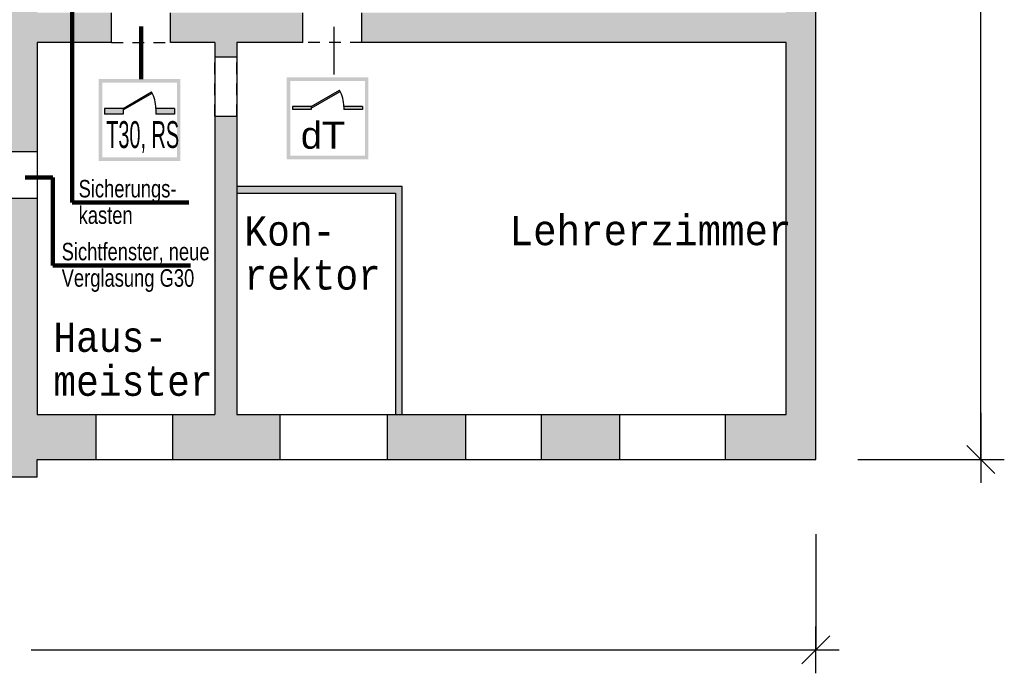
# Model space of a CAD drawing. Header units: metres. Extents: x -10.5 to 26.1, y -9 to 19.2.
# Tile 17 of 22: x 4.5 to 21.4, y -9 to 2.2. Entities that reach past the tile are written whole.
import ezdxf

# ---------------------------------------------------------------- set-up
doc = ezdxf.new("R2010")
doc.units = ezdxf.units.M
doc.header["$PDMODE"] = 65
for name, pattern in [('AUSGEZOGEN', [0]), ('LINIE_2', [0.36, 0.2, -0.16]), ('LINIE_9', [0.0003, 0, -0.0003])]:
    doc.linetypes.add(name, pattern=pattern)
for name, color, linetype, lineweight in [('XR$1$STANDARD', 7, 'Continuous', 25), ('XR$2$STANDARD', 7, 'Continuous', 25), ('XR$3$STANDARD', 7, 'Continuous', 25)]:
    doc.layers.add(name, color=color, linetype=linetype, lineweight=lineweight)
doc.styles.add('ARIAL', font='ARIAL.TTF')
doc.styles.add('LUCIDACONSOLE', font='LUCON.TTF')
doc.dimstyles.new('_DIMSTYLE_2', dxfattribs={"dimtxt": 0.5, "dimasz": 0.8, "dimexe": 0, "dimexo": 0, "dimgap": 0.25, "dimtad": 0, "dimrnd": 0.01, "dimzin": 4, "dimdsep": 46, "dimtxsty": 'Standard', "dimblk1": 'ALL_ML_STRICH', "dimblk2": 'ALL_ML_STRICH', "dimsah": 1, "dimcen": 0, "dimadec": 0, "dimazin": 0, "dimtfac": 1, "dimtdec": 0, "dimtix": 1, "dimtmove": 2, "dimatfit": 3, "dimfxl": 1, "dimtzin": 0, "dimlwd": 0, "dimlwe": 25, "dimarcsym": 0})
doc.dimstyles.new('_DIMSTYLE_3', dxfattribs={"dimtxt": 0.5, "dimasz": 0.8, "dimexe": 0, "dimexo": 0, "dimgap": 0.25, "dimtad": 0, "dimrnd": 0.01, "dimzin": 4, "dimdsep": 46, "dimtxsty": 'Standard', "dimblk1": 'ALL_ML_STRICH', "dimblk2": 'ALL_ML_STRICH', "dimsah": 1, "dimcen": 0, "dimadec": 0, "dimazin": 0, "dimtfac": 1, "dimtdec": 0, "dimtix": 1, "dimtmove": 2, "dimatfit": 3, "dimfxl": 1, "dimtzin": 0, "dimlwd": 0, "dimlwe": 25, "dimarcsym": 0})

# ---------------------------------------------------------------- blocks, each defined once
blk = doc.blocks.new('ALL_ML_STRICH')
at = {"color": 0, "linetype": 'ByBlock', "lineweight": -2}
for p, q in [((0, -0.5), (0, 0.5)), ((-0.3, -0.3), (0.3, 0.3)), ((-1, 0), (0.5, 0))]:
    blk.add_line(p, q, dxfattribs=at)
blk = doc.blocks.new('*D4')
at = {"layer": 'DEFPOINTS', "color": 0, "linetype": 'AUSGEZOGEN', "lineweight": 25}
for p in [(-10.134, -5.331), (18.156, -5.331), (-10.134, -8.593)]:
    blk.add_point(p, dxfattribs=at)
at = {"layer": 'XR$3$STANDARD', "color": 0, "linetype": 'AUSGEZOGEN', "lineweight": -2}
for p, q in [((-10.134, -6.611), (-10.134, -8.593)), ((18.156, -6.611), (18.156, -8.593)), ((-10.134, -8.593), (2.971, -8.593)), ((4.713, -8.593), (18.156, -8.593))]:
    blk.add_line(p, q, dxfattribs=at)
at = {"layer": 'XR$3$STANDARD', "color": 0, "linetype": 'AUSGEZOGEN', "lineweight": 25, "xscale": 0.8, "yscale": 0.8, "zscale": 0.8, "rotation": 180}
blk.add_blockref('ALL_ML_STRICH', (-10.134, -8.593), dxfattribs=at)
at = {"layer": 'XR$3$STANDARD', "color": 0, "linetype": 'AUSGEZOGEN', "lineweight": 25, "xscale": 0.8, "yscale": 0.8, "zscale": 0.8}
blk.add_blockref('ALL_ML_STRICH', (18.156, -8.593), dxfattribs=at)
at = {"layer": 'XR$3$STANDARD', "color": 0, "linetype": 'AUSGEZOGEN', "lineweight": 25, "insert": (3.842, -8.655), "char_height": 0.5, "width": 1.56618, "attachment_point": 5}
blk.add_mtext('\\W0.63;\\A1;{28.29\\H0.330000;\\S^ ;}', dxfattribs=at)
blk = doc.blocks.new('*D5')
at = {"layer": 'DEFPOINTS', "color": 0, "linetype": 'AUSGEZOGEN', "lineweight": 25}
for p in [(14.776, 12.929), (18.156, -5.331), (20.983, -5.331)]:
    blk.add_point(p, dxfattribs=at)
at = {"layer": 'XR$3$STANDARD', "color": 0, "linetype": 'AUSGEZOGEN', "lineweight": -2}
for p, q in [((18.872, 12.929), (20.983, 12.929)), ((20.983, 4.5), (20.983, 12.929)), ((20.983, -5.331), (20.983, 2.758)), ((18.872, -5.331), (20.983, -5.331))]:
    blk.add_line(p, q, dxfattribs=at)
at = {"layer": 'XR$3$STANDARD', "color": 0, "linetype": 'AUSGEZOGEN', "lineweight": 25, "xscale": 0.8, "yscale": 0.8, "zscale": 0.8}
for p, rotation in [((20.983, 12.929), 90), ((20.983, -5.331), -90.00000000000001)]:
    blk.add_blockref('ALL_ML_STRICH', p, dxfattribs=dict(at, rotation=rotation))
at = {"layer": 'XR$3$STANDARD', "color": 0, "linetype": 'AUSGEZOGEN', "lineweight": 25, "insert": (21.046, 3.629), "char_height": 0.5, "width": 1.56618, "attachment_point": 5, "rotation": 90}
blk.add_mtext('\\W0.63;\\A1;{18.26\\H0.330000;\\S^ ;}', dxfattribs=at)

msp = doc.modelspace()

# ---------------------------------------------------------------- hatches: boundary and pattern name
at = {"layer": 'XR$2$STANDARD', "linetype": 'AUSGEZOGEN', "lineweight": 25}
for points in [[(4.816, -0.055), (4.816, 1.809), (6.09, 1.809), (6.09, 2.319), (4.816, 2.319), (4.816, 2.444), (4.306, 2.444), (4.306, -0.055)], [(4.816, -5.631), (4.816, -5.331), (5.821, -5.331), (5.821, -4.561), (4.816, -4.561), (4.816, -0.855), (4.306, -0.855), (4.306, -4.131), (3.251, -4.131), (3.251, -5.631)]]:
    msp.add_hatch(color=0, dxfattribs=at).paths.add_polyline_path(points)
at = {"layer": 'XR$2$STANDARD', "linetype": 'LINIE_2', "lineweight": 25}
for points in [[(17.646, 2.319), (10.376, 2.319), (10.376, 1.809), (17.646, 1.809), (17.646, -4.561), (16.601, -4.561), (16.601, -5.331), (18.156, -5.331), (18.156, 2.444), (17.646, 2.444)], [(9.366, 2.319), (7.1, 2.319), (7.1, 1.809), (7.856, 1.809), (7.856, 1.559), (8.236, 1.559), (8.236, 1.809), (9.366, 1.809)], [(7.131, -4.561), (7.131, -5.331), (8.971, -5.331), (8.971, -4.561), (8.236, -4.561), (8.236, 0.549), (7.856, 0.549), (7.856, -4.561)], [(10.811, -5.331), (12.151, -5.331), (12.151, -4.561), (10.811, -4.561)], [(13.451, -4.561), (13.451, -5.331), (14.791, -5.331), (14.791, -4.561)]]:
    msp.add_hatch(color=0, dxfattribs=at).paths.add_polyline_path(points)
at = {"layer": 'XR$2$STANDARD', "linetype": 'LINIE_9', "lineweight": 140}
h = msp.add_hatch(color=1, dxfattribs=at)
h.paths.add_polyline_path([(7.269, 1.182), (5.869, 1.182), (5.869, -0.218), (7.269, -0.218)])
h.paths.add_polyline_path([(5.929, 1.122), (7.209, 1.122), (7.209, -0.158), (5.929, -0.158)], flags=16)
at = {"layer": 'XR$2$STANDARD', "linetype": 'AUSGEZOGEN', "lineweight": 140}
h = msp.add_hatch(color=0, dxfattribs=at)
h.paths.add_polyline_path([(10.49, 1.211), (9.09, 1.211), (9.09, -0.189), (10.49, -0.189)])
h.paths.add_polyline_path([(9.15, 1.151), (10.43, 1.151), (10.43, -0.129), (9.15, -0.129)], flags=16)
for points in [[(6.289, 0.682), (6.289, 0.657), (6.785, 0.943), (6.774, 0.962)], [(9.51, 0.711), (9.51, 0.685), (10.006, 0.972), (9.995, 0.991)], [(6.289, 0.582), (6.289, 0.682), (5.969, 0.682), (5.969, 0.582)], [(7.169, 0.582), (7.169, 0.682), (6.849, 0.682), (6.849, 0.582)], [(9.51, 0.661), (9.51, 0.711), (9.19, 0.711), (9.19, 0.661)], [(10.39, 0.661), (10.39, 0.711), (10.07, 0.711), (10.07, 0.661)]]:
    msp.add_hatch(color=0, dxfattribs=at).paths.add_polyline_path(points)
at = {"layer": 'XR$3$STANDARD', "linetype": 'AUSGEZOGEN', "lineweight": 25}
msp.add_hatch(color=0, dxfattribs=at).paths.add_polyline_path([(8.236, -0.773), (10.954, -0.773), (10.954, -4.561), (11.069, -4.561), (11.069, -0.658), (8.236, -0.658)])

# ---------------------------------------------------------------- linework, layer by layer
at = {"layer": 'XR$1$STANDARD', "color": 0, "linetype": 'AUSGEZOGEN', "lineweight": 25}
for p, q in [((18.156, -5.331), (18.156, 3.234)), ((6.09, 1.809), (6.09, 2.319)), ((7.1, 1.809), (7.1, 2.319)), ((9.366, 1.809), (9.366, 2.319)), ((10.376, 1.809), (10.376, 2.319)), ((4.816, 1.809), (4.816, -4.561)), ((6.09, 1.809), (4.816, 1.809)), ((7.856, 1.809), (7.1, 1.809)), ((7.856, 1.809), (7.856, -4.561)), ((8.236, 1.809), (8.236, -4.561)), ((9.366, 1.809), (8.236, 1.809)), ((17.646, 1.809), (10.376, 1.809)), ((17.646, -4.561), (17.646, 1.809)), ((8.236, 1.559), (7.856, 1.559)), ((7.856, 0.549), (8.236, 0.549)), ((4.816, -4.561), (7.856, -4.561)), ((5.821, -4.561), (5.821, -5.331)), ((7.131, -4.561), (7.131, -5.331)), ((8.236, -4.561), (17.646, -4.561)), ((8.971, -4.561), (8.971, -5.331)), ((10.811, -4.561), (10.811, -5.331)), ((12.151, -4.561), (12.151, -5.331)), ((13.451, -4.561), (13.451, -5.331)), ((14.791, -4.561), (14.791, -5.331)), ((16.601, -4.561), (16.601, -5.331)), ((4.816, -5.631), (4.816, -5.331)), ((4.816, -5.331), (18.156, -5.331)), ((3.002, -5.631), (4.816, -5.631))]:
    msp.add_line(p, q, dxfattribs=at)
at = {"layer": 'XR$1$STANDARD', "color": 0, "linetype": 'LINIE_2', "lineweight": 25}
for p, q in [((6.09, 1.809), (7.1, 1.809)), ((10.376, 1.809), (9.366, 1.809)), ((7.856, 0.549), (7.856, 1.559)), ((8.236, 0.549), (8.236, 1.559))]:
    msp.add_line(p, q, dxfattribs=at)
at = {"layer": 'XR$2$STANDARD', "color": 1, "linetype": 'AUSGEZOGEN', "lineweight": 140}
for p, q in [((6.595, 1.182), (6.595, 2.081)), ((5.083, -0.503), (4.611, -0.503)), ((5.083, -2.007), (5.083, -0.503)), ((7.444, -2.007), (5.083, -2.007))]:
    msp.add_line(p, q, dxfattribs=at)
at = {"layer": 'XR$2$STANDARD', "color": 0, "linetype": 'AUSGEZOGEN', "lineweight": 25}
msp.add_line((9.902, 1.263), (9.902, 2.075), dxfattribs=at)
at = {"layer": 'XR$2$STANDARD', "color": 1, "linetype": 'AUSGEZOGEN', "lineweight": 25}
for p, q in [((6.289, 0.682), (6.774, 0.962)), ((6.289, 0.657), (6.785, 0.943)), ((9.51, 0.711), (9.995, 0.991)), ((9.51, 0.685), (10.006, 0.972)), ((5.969, 0.682), (5.969, 0.582)), ((6.289, 0.682), (5.969, 0.682)), ((6.289, 0.682), (6.289, 0.582)), ((6.849, 0.682), (6.849, 0.582)), ((7.169, 0.682), (6.849, 0.682)), ((7.169, 0.682), (7.169, 0.582)), ((9.51, 0.711), (9.19, 0.711)), ((9.19, 0.711), (9.19, 0.661)), ((9.51, 0.711), (9.51, 0.661)), ((10.39, 0.711), (10.07, 0.711)), ((10.07, 0.711), (10.07, 0.661)), ((10.39, 0.711), (10.39, 0.661)), ((6.289, 0.582), (5.969, 0.582)), ((7.169, 0.582), (6.849, 0.582)), ((9.51, 0.661), (9.19, 0.661)), ((10.39, 0.661), (10.07, 0.661))]:
    msp.add_line(p, q, dxfattribs=at)
for centre in [(6.289, 0.682), (9.51, 0.711)]:
    msp.add_arc(centre, 0.56, 0, 30, dxfattribs=at)
at = {"layer": 'XR$3$STANDARD', "color": 1, "linetype": 'AUSGEZOGEN', "lineweight": 140}
for p, q in [((5.416, 2.42), (5.416, -0.931)), ((5.416, -0.931), (7.415, -0.931))]:
    msp.add_line(p, q, dxfattribs=at)
at = {"layer": 'XR$3$STANDARD', "color": 0, "linetype": 'AUSGEZOGEN', "lineweight": 25}
for p, q in [((4.306, -0.055), (4.816, -0.055)), ((11.069, -0.658), (8.236, -0.658)), ((11.069, -4.561), (11.069, -0.658)), ((8.236, -0.773), (10.954, -0.773)), ((10.954, -0.773), (10.954, -4.561)), ((4.306, -0.855), (4.816, -0.855))]:
    msp.add_line(p, q, dxfattribs=at)

# ---------------------------------------------------------------- texts
at = {"layer": 'XR$2$STANDARD', "color": 0, "linetype": 'AUSGEZOGEN', "lineweight": 25, "char_height": 0.46, "attachment_point": 7, "style": 'ARIAL'}
for s, insert, width in [('\\W0.53;T30,\\~RS', (5.998, -0.083), 1.35486), ('\\W1.01;dT', (9.333, -0.015), 0.9499)]:
    msp.add_mtext(s, dxfattribs=dict(at, insert=insert, width=width))
at = {"layer": 'XR$3$STANDARD', "color": 1, "linetype": 'AUSGEZOGEN', "lineweight": 140, "char_height": 0.3, "attachment_point": 1, "line_spacing_factor": 0.903614, "style": 'ARIAL'}
for s, insert, width in [('{\\fArial|i0|b0;\\H0.300000;\\W0.750000;\\C1;Sicherungs-}\\P{\\fArial|i0|b0;\\H0.300000;\\W0.750000;\\C1;kasten}\\P', (5.525, -0.544), 1.80247), ('{\\fArial|i0|b0;\\H0.300000;\\W0.750000;\\C1;Sichtfenster, neue}\\P{\\fArial|i0|b0;\\H0.300000;\\W0.750000;\\C1;Verglasung G30}\\P', (5.235, -1.621), 2.65674)]:
    msp.add_mtext(s, dxfattribs=dict(at, insert=insert, width=width))
at = {"layer": 'XR$3$STANDARD', "color": 0, "linetype": 'AUSGEZOGEN', "lineweight": 25, "char_height": 0.5, "attachment_point": 1, "line_spacing_factor": 0.903614, "style": 'LUCIDACONSOLE'}
for s, insert, width in [('{\\fLucida Console|i0|b0;\\H0.500000;\\W0.920000;\\C7;Kon-}\\P{\\fLucida Console|i0|b0;\\H0.500000;\\W0.920000;\\C7;rektor}\\P', (8.365, -1.169), 2.91838), ('{\\fLucida Console|i0|b0;\\H0.500000;\\W0.920000;\\C7;Haus-}\\P{\\fLucida Console|i0|b0;\\H0.500000;\\W0.920000;\\C7;meister}\\P', (5.092, -2.988), 3.35801)]:
    msp.add_mtext(s, dxfattribs=dict(at, insert=insert, width=width))
at = {"layer": 'XR$3$STANDARD', "color": 0, "linetype": 'AUSGEZOGEN', "lineweight": 25, "insert": (12.909, -1.669), "char_height": 0.5, "width": 5.57265, "attachment_point": 7, "style": 'LUCIDACONSOLE'}
msp.add_mtext('\\W0.95;Lehrerzimmer', dxfattribs=at)

# ---------------------------------------------------------------- dimensions: what is measured, and where the dimension line sits
at = {"layer": 'XR$3$STANDARD', "color": 0, "linetype": 'AUSGEZOGEN', "lineweight": 25}
dim = msp.add_linear_dim(base=(20.983, 12.929), p1=(18.872, -5.331), p2=(18.872, 12.929), angle=90, dimstyle='_DIMSTYLE_3', override={"dimpost": '<>', "dimclrd": 0, "dimclre": 0, "dimclrt": 0, "dimlwd": 0, "dimlwe": 25}, dxfattribs=at)
dim.commit()
dim.dimension.update_dxf_attribs({"geometry": '*D5', "text_midpoint": (21.046, 3.629)})
dim = msp.add_linear_dim(base=(18.156, -8.593), p1=(-10.134, -6.611), p2=(18.156, -6.611), dimstyle='_DIMSTYLE_2', override={"dimpost": '<>', "dimclrd": 0, "dimclre": 0, "dimclrt": 0, "dimlwd": 0, "dimlwe": 25}, dxfattribs=at)
dim.commit()
dim.dimension.update_dxf_attribs({"geometry": '*D4', "text_midpoint": (3.842, -8.655)})

doc.saveas('drawing.dxf')
